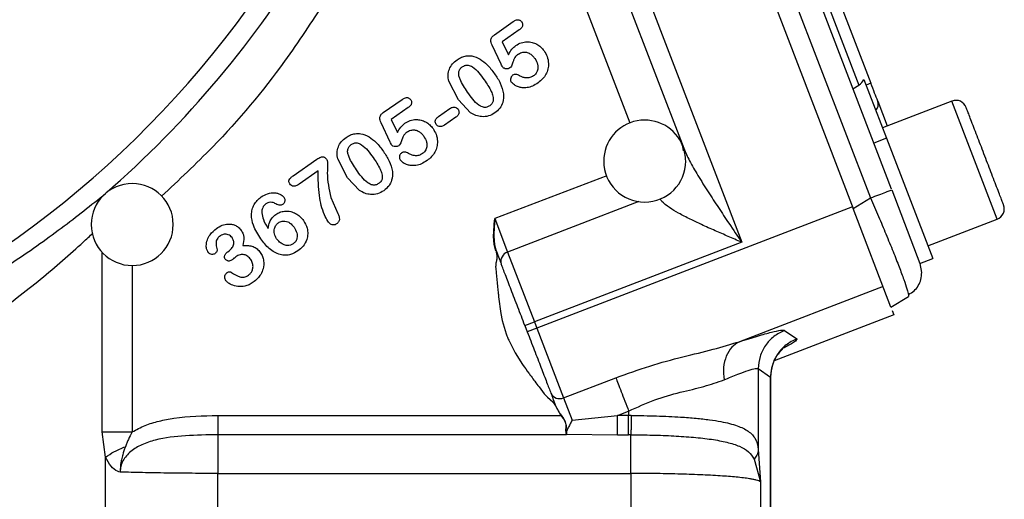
# Model space of a CAD drawing. Header units: inches. Extents: x 0.6 to 16.3, y 0.2 to 11.5.
# Tile 4 of 14: x 5.272 to 7.194, y 5.314 to 6.25. Entities that reach past the tile are written whole.
import ezdxf

# ---------------------------------------------------------------- set-up
doc = ezdxf.new("R2010")
doc.units = ezdxf.units.IN
doc.header["$MEASUREMENT"] = 0

msp = doc.modelspace()

# ---------------------------------------------------------------- linework, layer by layer
at = {"color": 7, "linetype": 'Continuous', "lineweight": 25}
for p, q in [((6.6189, 6.8429), (6.973, 5.9204)), ((6.577, 6.8292), (6.9327, 5.9026)), ((6.5379, 6.8215), (6.8985, 5.882)), ((6.3261, 6.7407), (6.681, 5.8163)), ((6.7075, 6.65), (6.9098, 6.123)), ((6.7272, 6.6632), (6.9332, 6.1264)), ((6.3646, 6.5288), (6.5678, 5.9995)), ((6.1983, 6.221), (6.235, 6.2467)), ((6.2468, 6.2306), (6.2138, 6.2075)), ((6.2115, 6.1635), (6.1941, 6.201)), ((6.2138, 6.2075), (6.2257, 6.1821)), ((6.9196, 6.1339), (6.9637, 6.019)), ((6.1281, 6.0939), (6.1093, 6.1305)), ((6.8981, 6.1157), (6.9098, 6.123)), ((6.9332, 6.1264), (6.9239, 6.1228)), ((5.9815, 6.0692), (6.0182, 6.0949)), ((6.1519, 6.0689), (6.1281, 6.0939)), ((6.0301, 6.0788), (5.9971, 6.0557)), ((6.0892, 6.0615), (6.1112, 6.0769)), ((6.9468, 6.0912), (6.9652, 6.0432)), ((7.0915, 6.0917), (6.9559, 6.0396)), ((5.9971, 6.0557), (6.009, 6.0303)), ((6.1229, 6.0601), (6.101, 6.0447)), ((5.9947, 6.0117), (5.9773, 6.0492)), ((6.9637, 6.019), (6.9389, 6.0095)), ((6.9637, 6.019), (7.0538, 5.7844)), ((6.5676, 5.9946), (6.5664, 6.0031)), ((5.8056, 5.9458), (5.852, 5.9782)), ((5.9113, 5.9421), (5.8925, 5.9787)), ((5.8543, 5.9555), (5.817, 5.9294)), ((5.9351, 5.9171), (5.9113, 5.9421)), ((5.8791, 5.9036), (5.8929, 5.8724)), ((6.8985, 5.882), (6.9327, 5.9026)), ((6.9738, 5.9184), (7.0289, 5.7748)), ((6.8974, 5.885), (6.2812, 5.6485)), ((6.9724, 5.6896), (6.8985, 5.882)), ((6.1981, 5.8517), (6.1992, 5.8622)), ((6.1992, 5.8622), (6.1983, 5.8517)), ((6.1992, 5.8622), (6.2242, 5.7969)), ((6.1972, 5.8408), (6.1976, 5.8463)), ((6.1976, 5.8463), (6.1981, 5.8517)), ((6.1979, 5.8463), (6.1976, 5.8408)), ((6.1983, 5.8517), (6.1979, 5.8463)), ((7.0443, 5.8093), (7.1799, 5.8614)), ((6.1968, 5.8302), (6.197, 5.8354)), ((6.1968, 5.8299), (6.1968, 5.8302)), ((6.1969, 5.8251), (6.1969, 5.8275)), ((6.197, 5.8224), (6.1969, 5.8251)), ((6.197, 5.8354), (6.1972, 5.8408)), ((6.1974, 5.8354), (6.1973, 5.8302)), ((6.1973, 5.8302), (6.1973, 5.8299)), ((6.1976, 5.8408), (6.1974, 5.8354)), ((6.1974, 5.8275), (6.1974, 5.8251)), ((6.1974, 5.8251), (6.1976, 5.8225)), ((6.1972, 5.8198), (6.197, 5.8224)), ((6.1974, 5.8171), (6.1972, 5.8198)), ((6.1977, 5.8143), (6.1974, 5.8171)), ((6.1976, 5.8225), (6.1978, 5.8198)), ((6.1981, 5.8116), (6.1977, 5.8143)), ((6.1978, 5.8198), (6.198, 5.8171)), ((6.198, 5.8171), (6.1983, 5.8144)), ((6.1986, 5.8089), (6.1981, 5.8116)), ((6.1983, 5.8144), (6.1987, 5.8117)), ((6.1992, 5.8063), (6.1986, 5.8089)), ((6.1987, 5.8117), (6.1992, 5.8091)), ((6.1992, 5.8091), (6.1998, 5.8064)), ((6.1998, 5.8037), (6.1992, 5.8063)), ((6.1998, 5.8064), (6.2005, 5.8039)), ((6.681, 5.8163), (6.2764, 5.661)), ((5.6779, 5.7976), (5.6807, 5.7996)), ((6.2006, 5.8011), (6.1998, 5.8037)), ((6.2005, 5.8039), (6.2012, 5.8013)), ((6.2017, 5.798), (6.2006, 5.8011)), ((6.2012, 5.8013), (6.2023, 5.7983)), ((6.202, 5.7969), (6.2032, 5.79)), ((6.2242, 5.7969), (6.2764, 5.661)), ((7.0289, 5.7748), (7.0538, 5.7844)), ((7.0289, 5.7749), (7.0323, 5.7571)), ((6.202, 5.7565), (6.2039, 5.7371)), ((6.957, 5.7296), (6.6766, 5.622)), ((6.2065, 5.7093), (6.2109, 5.6772)), ((6.9724, 5.6896), (7.0066, 5.7101)), ((7.0065, 5.7143), (7.0066, 5.7101)), ((6.2109, 5.6772), (6.2137, 5.6636)), ((6.9783, 5.6741), (6.7447, 5.5844)), ((6.975, 5.6828), (6.9783, 5.6741)), ((6.2137, 5.6636), (6.2171, 5.6504)), ((6.2171, 5.6504), (6.2212, 5.6376)), ((6.2577, 5.6538), (6.2764, 5.661)), ((6.2577, 5.6538), (6.2625, 5.6413)), ((6.2764, 5.661), (6.2812, 5.6485)), ((6.2812, 5.6485), (6.2625, 5.6413)), ((6.2812, 5.6485), (6.3334, 5.5125)), ((6.7647, 5.6441), (6.7887, 5.6276)), ((6.2262, 5.6249), (6.2387, 5.6005)), ((6.2387, 5.6005), (6.2535, 5.5772)), ((6.7134, 5.5695), (6.7134, 5.4117)), ((6.7134, 5.5695), (6.7374, 5.553)), ((6.3334, 5.5125), (6.4354, 5.5517)), ((6.7374, 4.8353), (6.7374, 5.553)), ((6.7378, 5.5515), (6.7378, 5.5532)), ((6.7378, 4.8351), (6.7378, 5.5515)), ((6.2854, 5.5337), (6.2952, 5.52)), ((6.2952, 5.52), (6.3019, 5.5134)), ((6.3019, 5.5134), (6.3123, 5.5044)), ((6.3123, 5.5044), (6.3173, 5.4967)), ((6.3173, 5.4967), (6.3282, 5.478)), ((6.3179, 5.497), (6.3183, 5.4962)), ((6.3334, 5.5125), (6.3501, 5.4689)), ((5.6585, 5.478), (6.3282, 5.478)), ((6.3183, 5.4962), (6.3189, 5.4946)), ((6.3189, 5.4946), (6.3196, 5.493)), ((6.3196, 5.493), (6.3204, 5.4915)), ((6.3204, 5.4915), (6.3212, 5.4899)), ((6.3212, 5.4899), (6.322, 5.4884)), ((6.322, 5.4884), (6.3227, 5.4871)), ((6.3227, 5.4871), (6.3229, 5.4869)), ((6.3229, 5.4869), (6.3238, 5.4854)), ((6.3238, 5.4854), (6.3247, 5.4839)), ((6.3247, 5.4839), (6.3257, 5.4825)), ((6.3257, 5.4825), (6.3267, 5.481)), ((6.3267, 5.481), (6.3286, 5.4784)), ((6.3282, 5.478), (6.3326, 5.472)), ((6.3286, 5.4784), (6.333, 5.4723)), ((6.3501, 5.4689), (6.4385, 5.478)), ((6.4385, 5.478), (6.4604, 5.4864)), ((6.4604, 5.478), (6.4385, 5.478)), ((6.4604, 5.4864), (6.4604, 5.478)), ((6.4654, 5.478), (6.4604, 5.478)), ((6.3326, 5.472), (6.3345, 5.4692)), ((6.333, 5.4723), (6.3348, 5.4693)), ((6.337, 5.463), (6.3376, 5.4599)), ((6.3374, 5.4631), (6.338, 5.4598)), ((6.3376, 5.4599), (6.3377, 5.4589)), ((6.338, 5.4598), (6.3381, 5.4589)), ((5.4391, 5.3966), (5.4326, 5.446)), ((6.3392, 5.4403), (5.6585, 5.4403)), ((6.3376, 5.4537), (6.3374, 5.4507)), ((6.3374, 5.4479), (6.3375, 5.4454)), ((6.3375, 5.4454), (6.3381, 5.4432)), ((6.3377, 5.4568), (6.3376, 5.4537)), ((6.3381, 5.4535), (6.338, 5.4505)), ((6.338, 5.4476), (6.3381, 5.4451)), ((6.3382, 5.4567), (6.3381, 5.4535)), ((6.3381, 5.4451), (6.3387, 5.4429)), ((6.3381, 5.4432), (6.3387, 5.4416)), ((6.3387, 5.4429), (6.3389, 5.4425)), ((6.3389, 5.4425), (6.3391, 5.4418)), ((6.3392, 5.4416), (6.4385, 5.4403)), ((6.3393, 5.4413), (6.3392, 5.4407)), ((6.3392, 5.4407), (6.3392, 5.4403)), ((6.4385, 5.4403), (6.4604, 5.4403)), ((6.4646, 5.4403), (6.4604, 5.4403)), ((6.7134, 5.4117), (6.7176, 5.3483)), ((5.4391, 4.8161), (5.4391, 5.3966)), ((6.7051, 5.3927), (6.7176, 5.3483)), ((5.6585, 4.8184), (5.6585, 5.3649)), ((5.6585, 5.3649), (6.4646, 5.3649)), ((6.4646, 5.3649), (6.4646, 4.8184)), ((6.7176, 5.3483), (6.7176, 4.8254))]:
    msp.add_line(p, q, dxfattribs=at)
at = {"color": 8, "linetype": 'Continuous', "lineweight": 25}
for p, q in [((6.4634, 6.0483), (6.3196, 6.4227)), ((7.1799, 5.8614), (7.0915, 6.0917)), ((6.4175, 5.946), (6.1992, 5.8622)), ((6.4804, 5.8953), (6.2242, 5.7969)), ((5.4326, 5.446), (5.4326, 5.7964)), ((5.4914, 5.7711), (5.4914, 5.446)), ((6.7374, 5.553), (6.7364, 5.5515))]:
    msp.add_line(p, q, dxfattribs=at)
at = {"color": 7, "linetype": 'Continuous', "lineweight": 25, "flags": 128}
msp.add_lwpolyline([(6.2039, 5.7371), (6.2046, 5.7294), (6.2052, 5.7232)], dxfattribs=at)
at = {"color": 7, "linetype": 'Continuous', "lineweight": 25}
for centre, radius, start, end in [((4.1201, 7.4276), 1.374, 284.1462, 91.8125), ((4.1201, 7.4276), 1.334, 284.1807, 91.7781), ((4.1201, 7.4276), 2.0099, 311.0101, 328.9768), ((7.0992, 6.0717), 0.0213, 21, 111), ((6.9293, 6.0857), 0.0183, 317.7916, 17.4083), ((6.4917, 5.9745), 0.08, 21.0177, 180), ((6.4917, 5.9745), 0.08, 0, 21.0177), ((6.4917, 5.9745), 0.08, 180, 0), ((5.4914, 5.8507), 0.08, 0, 180), ((7.1723, 5.8813), 0.0213, 291, 21), ((5.4914, 5.8507), 0.08, 180, 0), ((6.2299, 5.7789), 0.0189, 107.4037, 196.8829), ((6.3255, 5.5297), 0.0189, 205.1171, 294.5963)]:
    msp.add_arc(centre, radius, start, end, dxfattribs=at)
at = {"color": 8, "linetype": 'Continuous', "lineweight": 25}
msp.add_arc((4.1201, 7.4276), 1.9709, 207.4302, 348.5285, dxfattribs=at)
at = {"color": 7, "linetype": 'Continuous', "lineweight": 25}
msp.add_ellipse((6.8945, 6.1493), major_axis=(-0.011, 0.0285), ratio=0.916331, start_param=3.316126, end_param=3.839815, dxfattribs=at)
at = {"color": 8, "linetype": 'Continuous', "lineweight": 25}
for points, knots in [([(5.8671, 6.2856), (5.8416, 6.2465), (5.7764, 6.1464), (5.6693, 6.0189), (5.5824, 5.9375), (5.5486, 5.9059)], [0, 0, 0, 0, 0.281378, 0.720786, 1, 1, 1, 1]), ([(6.681, 5.8163), (6.6723, 5.82), (6.6549, 5.8274), (6.6287, 5.8387), (6.6038, 5.8499), (6.5797, 5.8613), (6.5585, 5.8723), (6.5396, 5.8839), (6.5265, 5.8933), (6.5228, 5.8993), (6.5217, 5.901)], [0, 0, 0, 0, 0.1402564, 0.2798916, 0.4275818, 0.5541949, 0.6947372, 0.8161279, 0.9463135, 1, 1, 1, 1]), ([(6.9327, 5.9026), (6.9379, 5.8904), (6.9482, 5.8665), (6.9605, 5.8372), (6.9697, 5.8147), (6.9788, 5.7923), (6.9886, 5.7672), (6.998, 5.7421), (7.0038, 5.7248), (7.0065, 5.7157), (7.0065, 5.7143), (7.0065, 5.7143)], [0, 0, 0, 0, 0.139643, 0.273304, 0.347684, 0.421493, 0.567307, 0.713124, 0.861116, 0.99478, 1, 1, 1, 1]), ([(5.0652, 5.571), (5.0882, 5.585), (5.1341, 5.6129), (5.2018, 5.6591), (5.2612, 5.7031), (5.3129, 5.7443), (5.3558, 5.7806), (5.3899, 5.8108), (5.4085, 5.8282), (5.4148, 5.8341)], [0, 0, 0, 0, 0.172248, 0.343885, 0.531094, 0.664301, 0.797961, 0.931397, 1, 1, 1, 1]), ([(6.7887, 5.6276), (6.7885, 5.6259), (6.7882, 5.6229), (6.7691, 5.613), (6.7607, 5.6086)], [0, 0, 0, 0, 0.559511, 1, 1, 1, 1])]:
    msp.add_open_spline(points, degree=3, knots=knots, dxfattribs=at)
at = {"color": 7, "linetype": 'Continuous', "lineweight": 25}
for points, knots in [([(6.235, 6.2467), (6.2365, 6.2476), (6.2392, 6.2494), (6.2431, 6.2504), (6.246, 6.2502), (6.2482, 6.2494), (6.2501, 6.248), (6.2511, 6.2467), (6.2517, 6.246)], [0, 0, 0, 0, 0.282934, 0.50493, 0.623902, 0.74031, 0.863108, 1, 1, 1, 1]), ([(6.2517, 6.246), (6.2522, 6.245), (6.2533, 6.2432), (6.2536, 6.2401), (6.253, 6.2375), (6.2511, 6.234), (6.2486, 6.232), (6.2468, 6.2306)], [0, 0, 0, 0, 0.183279, 0.351291, 0.487715, 0.626452, 1, 1, 1, 1]), ([(6.1941, 6.201), (6.1933, 6.2026), (6.192, 6.2056), (6.1912, 6.2099), (6.1917, 6.2135), (6.1938, 6.2175), (6.1965, 6.2196), (6.1983, 6.221)], [0, 0, 0, 0, 0.234503, 0.424999, 0.564143, 0.705534, 1, 1, 1, 1]), ([(6.2257, 6.1821), (6.2277, 6.1858), (6.2315, 6.1927), (6.2374, 6.1978), (6.2402, 6.2002)], [0, 0, 0, 0, 0.5365978, 1, 1, 1, 1]), ([(6.2402, 6.2002), (6.2436, 6.2022), (6.2504, 6.2062), (6.2616, 6.2077), (6.272, 6.2065), (6.281, 6.203), (6.2892, 6.1974), (6.2932, 6.1923), (6.2953, 6.1897)], [0, 0, 0, 0, 0.189633, 0.377225, 0.531677, 0.686431, 0.841432, 1, 1, 1, 1]), ([(6.2953, 6.1897), (6.2974, 6.1861), (6.302, 6.1785), (6.3044, 6.1661), (6.3033, 6.154), (6.2993, 6.1437), (6.2926, 6.1344), (6.2867, 6.1297), (6.2836, 6.1273)], [0, 0, 0, 0, 0.175084, 0.372936, 0.522991, 0.680744, 0.834974, 1, 1, 1, 1]), ([(6.1093, 6.1305), (6.1086, 6.1346), (6.1074, 6.1425), (6.1099, 6.1543), (6.116, 6.1648), (6.1223, 6.1698), (6.1255, 6.1724)], [0, 0, 0, 0, 0.259674, 0.499599, 0.740044, 1, 1, 1, 1]), ([(6.1255, 6.1724), (6.1284, 6.1742), (6.1339, 6.1776), (6.1437, 6.1803), (6.1566, 6.1804), (6.1652, 6.1762), (6.1705, 6.1737)], [0, 0, 0, 0, 0.210064, 0.40673, 0.636388, 1, 1, 1, 1]), ([(6.1705, 6.1737), (6.1752, 6.1702), (6.1861, 6.1622), (6.194, 6.1512), (6.1985, 6.1449)], [0, 0, 0, 0, 0.435517, 1, 1, 1, 1]), ([(6.2452, 6.1833), (6.2437, 6.1822), (6.2411, 6.1803), (6.2376, 6.1764), (6.2363, 6.1727), (6.235, 6.169), (6.2335, 6.1645), (6.2318, 6.1593), (6.2291, 6.1569), (6.2285, 6.1563)], [0, 0, 0, 0, 0.171852, 0.295519, 0.479505, 0.522121, 0.660092, 0.924058, 1, 1, 1, 1]), ([(6.2452, 6.1833), (6.2466, 6.1842), (6.2494, 6.1859), (6.2547, 6.1873), (6.2612, 6.1872), (6.2676, 6.1845), (6.2732, 6.1801), (6.2759, 6.1766), (6.2773, 6.1747)], [0, 0, 0, 0, 0.133197, 0.26089, 0.437889, 0.641563, 0.810594, 1, 1, 1, 1]), ([(6.2773, 6.1747), (6.2795, 6.171), (6.2829, 6.1652), (6.2838, 6.1558), (6.282, 6.1492), (6.2787, 6.144), (6.276, 6.1419), (6.2746, 6.1408)], [0, 0, 0, 0, 0.333094, 0.522804, 0.73003, 0.861694, 1, 1, 1, 1]), ([(6.1458, 6.1092), (6.1404, 6.1173), (6.1336, 6.1273), (6.129, 6.1408), (6.1284, 6.1465), (6.1294, 6.1508), (6.1313, 6.1548), (6.1339, 6.157), (6.1356, 6.1585)], [0, 0, 0, 0, 0.517491, 0.644361, 0.763599, 0.821417, 0.878289, 1, 1, 1, 1]), ([(6.1356, 6.1585), (6.1375, 6.1596), (6.1402, 6.1612), (6.1443, 6.1619), (6.1477, 6.1618), (6.1516, 6.1606), (6.1642, 6.1535), (6.1718, 6.1425), (6.1785, 6.133)], [0, 0, 0, 0, 0.115601, 0.168528, 0.220888, 0.298191, 0.38732, 1, 1, 1, 1]), ([(6.2141, 6.1583), (6.2141, 6.1583), (6.214, 6.1585), (6.2137, 6.159), (6.2129, 6.1607), (6.2121, 6.1623), (6.2115, 6.1635)], [0, 0, 0, 0, 0.036937, 0.098988, 0.298586, 1, 1, 1, 1]), ([(6.2285, 6.1563), (6.2273, 6.1557), (6.2251, 6.1545), (6.2211, 6.1543), (6.2177, 6.1552), (6.2154, 6.1567), (6.2145, 6.1578), (6.2141, 6.1583)], [0, 0, 0, 0, 0.236677, 0.475461, 0.748137, 0.873577, 1, 1, 1, 1]), ([(6.1785, 6.133), (6.1835, 6.1257), (6.1902, 6.1158), (6.1953, 6.1028), (6.1963, 6.0963), (6.1959, 6.091), (6.1936, 6.086), (6.1907, 6.0836), (6.1892, 6.0824)], [0, 0, 0, 0, 0.459258, 0.625449, 0.721822, 0.804294, 0.897797, 1, 1, 1, 1]), ([(6.1985, 6.1449), (6.2027, 6.1389), (6.2111, 6.127), (6.2145, 6.1128), (6.2162, 6.1058)], [0, 0, 0, 0, 0.503045, 1, 1, 1, 1]), ([(6.2339, 6.1419), (6.2332, 6.1414), (6.232, 6.1403), (6.2304, 6.1379), (6.2297, 6.1348), (6.2298, 6.1314), (6.2308, 6.1295), (6.2313, 6.1287)], [0, 0, 0, 0, 0.169265, 0.329746, 0.584665, 0.799584, 1, 1, 1, 1]), ([(6.2473, 6.1412), (6.2462, 6.1418), (6.2441, 6.143), (6.2406, 6.1439), (6.237, 6.1437), (6.2349, 6.1425), (6.2339, 6.1419)], [0, 0, 0, 0, 0.269873, 0.503674, 0.74621, 1, 1, 1, 1]), ([(6.2746, 6.1408), (6.2723, 6.1395), (6.2675, 6.1368), (6.2599, 6.1366), (6.2531, 6.1382), (6.2493, 6.1402), (6.2473, 6.1412)], [0, 0, 0, 0, 0.275975, 0.555787, 0.769362, 1, 1, 1, 1]), ([(6.2836, 6.1273), (6.28, 6.125), (6.2733, 6.1207), (6.2625, 6.1175), (6.2532, 6.1174), (6.2447, 6.119), (6.2372, 6.1225), (6.2332, 6.1267), (6.2313, 6.1287)], [0, 0, 0, 0, 0.220766, 0.410738, 0.579411, 0.700331, 0.85842, 1, 1, 1, 1]), ([(6.0182, 6.0949), (6.0197, 6.0959), (6.0224, 6.0976), (6.0263, 6.0987), (6.0293, 6.0984), (6.0314, 6.0976), (6.0333, 6.0962), (6.0344, 6.0949), (6.0349, 6.0942)], [0, 0, 0, 0, 0.2829337, 0.5049296, 0.623902, 0.7403105, 0.8631081, 1, 1, 1, 1]), ([(6.0349, 6.0942), (6.0355, 6.0932), (6.0365, 6.0914), (6.0368, 6.0884), (6.0362, 6.0857), (6.0343, 6.0822), (6.0319, 6.0802), (6.0301, 6.0788)], [0, 0, 0, 0, 0.183279, 0.351291, 0.487715, 0.626452, 1, 1, 1, 1]), ([(6.1892, 6.0824), (6.1873, 6.0813), (6.1845, 6.0797), (6.1802, 6.0792), (6.1766, 6.0795), (6.1725, 6.081), (6.16, 6.0888), (6.1524, 6.0997), (6.1458, 6.1092)], [0, 0, 0, 0, 0.115506, 0.169493, 0.224144, 0.3052, 0.39852, 1, 1, 1, 1]), ([(6.2162, 6.1058), (6.2161, 6.1001), (6.216, 6.0901), (6.2093, 6.0769), (6.2026, 6.0713), (6.1992, 6.0684)], [0, 0, 0, 0, 0.3898397, 0.6917125, 1, 1, 1, 1]), ([(6.1112, 6.0769), (6.1123, 6.0776), (6.1143, 6.0788), (6.1177, 6.08), (6.1213, 6.08), (6.1249, 6.0786), (6.1265, 6.0766), (6.1273, 6.0757)], [0, 0, 0, 0, 0.211914, 0.390583, 0.590124, 0.789394, 1, 1, 1, 1]), ([(6.1273, 6.0757), (6.1279, 6.0746), (6.1291, 6.0726), (6.1294, 6.0695), (6.1289, 6.0669), (6.1272, 6.0634), (6.1248, 6.0615), (6.1229, 6.0601)], [0, 0, 0, 0, 0.196222, 0.379697, 0.503554, 0.628288, 1, 1, 1, 1]), ([(7.1922, 5.8889), (7.1917, 5.8902), (7.191, 5.8922), (7.1864, 5.904), (7.1817, 5.9163), (7.1758, 5.9316), (7.1673, 5.9537), (7.1557, 5.9842), (7.144, 6.0146), (7.1355, 6.0367), (7.1296, 6.052), (7.1249, 6.0643), (7.1203, 6.0762), (7.1196, 6.0781), (7.1191, 6.0794)], [0, 0, 0, 0, 0.119728, 0.18418, 0.25, 0.31582, 0.380272, 0.5, 0.619728, 0.68418, 0.75, 0.81582, 0.880272, 1, 1, 1, 1]), ([(5.9773, 6.0492), (5.9766, 6.0508), (5.9752, 6.0538), (5.9744, 6.0581), (5.9749, 6.0617), (5.977, 6.0657), (5.9797, 6.0678), (5.9815, 6.0692)], [0, 0, 0, 0, 0.234503, 0.424999, 0.564143, 0.705534, 1, 1, 1, 1]), ([(6.0234, 6.0484), (6.0269, 6.0504), (6.0337, 6.0544), (6.0449, 6.0559), (6.0552, 6.0547), (6.0642, 6.0512), (6.0724, 6.0456), (6.0765, 6.0405), (6.0785, 6.0379)], [0, 0, 0, 0, 0.189633, 0.377225, 0.531677, 0.686431, 0.841432, 1, 1, 1, 1]), ([(6.0849, 6.046), (6.0842, 6.0471), (6.083, 6.0492), (6.0828, 6.0525), (6.0835, 6.0552), (6.0853, 6.0584), (6.0876, 6.0602), (6.0892, 6.0615)], [0, 0, 0, 0, 0.207215, 0.40045, 0.528208, 0.657368, 1, 1, 1, 1]), ([(6.1992, 6.0684), (6.1952, 6.0661), (6.1873, 6.0616), (6.1741, 6.0606), (6.162, 6.063), (6.1553, 6.0669), (6.1519, 6.0689)], [0, 0, 0, 0, 0.271533, 0.5410541, 0.7646123, 1, 1, 1, 1]), ([(6.009, 6.0303), (6.011, 6.034), (6.0147, 6.0409), (6.0207, 6.046), (6.0234, 6.0484)], [0, 0, 0, 0, 0.536598, 1, 1, 1, 1]), ([(6.0284, 6.0315), (6.0298, 6.0324), (6.0326, 6.0341), (6.0379, 6.0355), (6.0444, 6.0354), (6.0508, 6.0327), (6.0564, 6.0284), (6.0591, 6.0248), (6.0606, 6.0229)], [0, 0, 0, 0, 0.1331975, 0.2608898, 0.4378893, 0.6415628, 0.8105941, 1, 1, 1, 1]), ([(6.0785, 6.0379), (6.0807, 6.0343), (6.0853, 6.0267), (6.0877, 6.0143), (6.0865, 6.0022), (6.0825, 5.9919), (6.0759, 5.9826), (6.0699, 5.9779), (6.0668, 5.9755)], [0, 0, 0, 0, 0.175084, 0.372936, 0.522991, 0.680744, 0.834974, 1, 1, 1, 1]), ([(6.101, 6.0447), (6.0992, 6.0436), (6.0966, 6.0421), (6.0928, 6.0416), (6.09, 6.042), (6.0871, 6.0433), (6.0856, 6.0451), (6.0849, 6.046)], [0, 0, 0, 0, 0.3424988, 0.4885002, 0.6283714, 0.8091367, 1, 1, 1, 1]), ([(5.8925, 5.9787), (5.8919, 5.9828), (5.8906, 5.9907), (5.8932, 6.0025), (5.8992, 6.013), (5.9055, 6.018), (5.9087, 6.0206)], [0, 0, 0, 0, 0.259674, 0.4995987, 0.7400437, 1, 1, 1, 1]), ([(5.9087, 6.0206), (5.9116, 6.0224), (5.9171, 6.0258), (5.927, 6.0285), (5.9398, 6.0286), (5.9484, 6.0244), (5.9537, 6.0219)], [0, 0, 0, 0, 0.2100636, 0.40673, 0.6363884, 1, 1, 1, 1]), ([(5.9537, 6.0219), (5.9584, 6.0184), (5.9693, 6.0104), (5.9773, 5.9994), (5.9817, 5.9932)], [0, 0, 0, 0, 0.4355171, 1, 1, 1, 1]), ([(6.0284, 6.0315), (6.0269, 6.0304), (6.0243, 6.0285), (6.0208, 6.0246), (6.0195, 6.021), (6.0183, 6.0172), (6.0167, 6.0127), (6.015, 6.0076), (6.0123, 6.0051), (6.0117, 6.0045)], [0, 0, 0, 0, 0.171852, 0.295519, 0.479505, 0.522121, 0.660092, 0.924058, 1, 1, 1, 1]), ([(6.0606, 6.0229), (6.0627, 6.0192), (6.0661, 6.0134), (6.067, 6.004), (6.0653, 5.9974), (6.0619, 5.9922), (6.0592, 5.9901), (6.0578, 5.989)], [0, 0, 0, 0, 0.333094, 0.522804, 0.73003, 0.861694, 1, 1, 1, 1]), ([(5.929, 5.9574), (5.9236, 5.9655), (5.9168, 5.9755), (5.9122, 5.989), (5.9116, 5.9947), (5.9126, 5.999), (5.9145, 6.0031), (5.9171, 6.0052), (5.9189, 6.0067)], [0, 0, 0, 0, 0.517491, 0.644361, 0.763599, 0.821417, 0.878289, 1, 1, 1, 1]), ([(5.9189, 6.0067), (5.9207, 6.0078), (5.9234, 6.0094), (5.9275, 6.0101), (5.9309, 6.01), (5.9348, 6.0088), (5.9475, 6.0017), (5.9551, 5.9907), (5.9617, 5.9812)], [0, 0, 0, 0, 0.115601, 0.168528, 0.220888, 0.298191, 0.38732, 1, 1, 1, 1]), ([(5.9973, 6.0065), (5.9973, 6.0066), (5.9972, 6.0067), (5.9969, 6.0072), (5.9961, 6.0089), (5.9953, 6.0105), (5.9947, 6.0117)], [0, 0, 0, 0, 0.036937, 0.098988, 0.298586, 1, 1, 1, 1]), ([(6.0117, 6.0045), (6.0106, 6.0039), (6.0083, 6.0027), (6.0043, 6.0025), (6.001, 6.0034), (5.9986, 6.0049), (5.9978, 6.006), (5.9973, 6.0065)], [0, 0, 0, 0, 0.236677, 0.475461, 0.748137, 0.873577, 1, 1, 1, 1]), ([(6.5678, 5.9995), (6.5714, 5.9914), (6.5792, 5.9738), (6.5961, 5.9453), (6.6152, 5.9148), (6.6356, 5.8837), (6.6574, 5.851), (6.6727, 5.8285), (6.681, 5.8163)], [0, 0, 0, 0, 0.134031, 0.290113, 0.465126, 0.632231, 0.799032, 1, 1, 1, 1]), ([(5.852, 5.9782), (5.8543, 5.9798), (5.8575, 5.9819), (5.8622, 5.983), (5.8647, 5.9828), (5.8667, 5.9821), (5.8688, 5.9807), (5.87, 5.9791), (5.8709, 5.9781)], [0, 0, 0, 0, 0.383549, 0.527671, 0.650129, 0.728408, 0.810961, 1, 1, 1, 1]), ([(5.8709, 5.9781), (5.8713, 5.9774), (5.872, 5.976), (5.8727, 5.9726), (5.873, 5.9643), (5.8708, 5.9408), (5.8756, 5.9195), (5.8791, 5.9036)], [0, 0, 0, 0, 0.028645, 0.063717, 0.137778, 0.35762, 1, 1, 1, 1]), ([(5.9617, 5.9812), (5.9667, 5.9739), (5.9735, 5.964), (5.9785, 5.9511), (5.9796, 5.9445), (5.9792, 5.9392), (5.9769, 5.9342), (5.9739, 5.9318), (5.9724, 5.9306)], [0, 0, 0, 0, 0.459258, 0.625449, 0.721822, 0.804294, 0.897797, 1, 1, 1, 1]), ([(5.9817, 5.9932), (5.9859, 5.9871), (5.9943, 5.9752), (5.9977, 5.961), (5.9994, 5.954)], [0, 0, 0, 0, 0.503045, 1, 1, 1, 1]), ([(6.0171, 5.9901), (6.0165, 5.9896), (6.0152, 5.9885), (6.0136, 5.9861), (6.0129, 5.983), (6.013, 5.9796), (6.014, 5.9778), (6.0145, 5.9769)], [0, 0, 0, 0, 0.169265, 0.329746, 0.584665, 0.799584, 1, 1, 1, 1]), ([(6.0305, 5.9894), (6.0294, 5.9901), (6.0273, 5.9913), (6.0238, 5.9921), (6.0202, 5.9919), (6.0182, 5.9907), (6.0171, 5.9901)], [0, 0, 0, 0, 0.269873, 0.503674, 0.74621, 1, 1, 1, 1]), ([(6.0578, 5.989), (6.0555, 5.9877), (6.0508, 5.985), (6.0431, 5.9848), (6.0363, 5.9864), (6.0325, 5.9884), (6.0305, 5.9894)], [0, 0, 0, 0, 0.275975, 0.555787, 0.769362, 1, 1, 1, 1]), ([(6.0668, 5.9755), (6.0632, 5.9732), (6.0565, 5.9689), (6.0457, 5.9657), (6.0364, 5.9656), (6.0279, 5.9672), (6.0204, 5.9707), (6.0164, 5.9749), (6.0145, 5.9769)], [0, 0, 0, 0, 0.220766, 0.410738, 0.579411, 0.700331, 0.85842, 1, 1, 1, 1]), ([(5.7993, 5.9301), (5.7987, 5.931), (5.7977, 5.9326), (5.7971, 5.935), (5.7973, 5.9368), (5.7983, 5.9392), (5.801, 5.9423), (5.8039, 5.9445), (5.8056, 5.9458)], [0, 0, 0, 0, 0.163107, 0.296567, 0.369686, 0.44252, 0.681926, 1, 1, 1, 1]), ([(5.8729, 5.8571), (5.8708, 5.8612), (5.8625, 5.8767), (5.8549, 5.9102), (5.8545, 5.9393), (5.8543, 5.9555)], [0, 0, 0, 0, 0.135892, 0.520593, 1, 1, 1, 1]), ([(5.9724, 5.9306), (5.9705, 5.9295), (5.9677, 5.9279), (5.9634, 5.9274), (5.9598, 5.9278), (5.9557, 5.9292), (5.9433, 5.937), (5.9356, 5.9479), (5.929, 5.9574)], [0, 0, 0, 0, 0.115506, 0.169493, 0.224144, 0.3052, 0.39852, 1, 1, 1, 1]), ([(5.9994, 5.954), (5.9994, 5.9483), (5.9992, 5.9384), (5.9926, 5.9251), (5.9858, 5.9195), (5.9824, 5.9166)], [0, 0, 0, 0, 0.3898397, 0.6917125, 1, 1, 1, 1]), ([(5.817, 5.9294), (5.815, 5.9281), (5.8122, 5.9263), (5.8081, 5.9254), (5.8056, 5.9255), (5.8037, 5.9261), (5.8014, 5.9274), (5.8002, 5.929), (5.7993, 5.9301)], [0, 0, 0, 0, 0.352356, 0.492578, 0.617429, 0.705155, 0.795778, 1, 1, 1, 1]), ([(5.0289, 5.6423), (5.0682, 5.6631), (5.1468, 5.7049), (5.2558, 5.7739), (5.3558, 5.8445), (5.4112, 5.8888), (5.439, 5.911)], [0, 0, 0, 0, 0.2485561, 0.4978651, 0.748285, 1, 1, 1, 1]), ([(5.7423, 5.8226), (5.7369, 5.8312), (5.7278, 5.8457), (5.7235, 5.8663), (5.7251, 5.8802), (5.729, 5.8898), (5.7352, 5.8982), (5.7406, 5.9024), (5.7434, 5.9046)], [0, 0, 0, 0, 0.326112, 0.552848, 0.666467, 0.776248, 0.883847, 1, 1, 1, 1]), ([(5.7434, 5.9046), (5.7474, 5.907), (5.7556, 5.9119), (5.7675, 5.9132), (5.7764, 5.9115), (5.7815, 5.9092), (5.7856, 5.9065), (5.7874, 5.9043), (5.7882, 5.9032)], [0, 0, 0, 0, 0.27897, 0.579065, 0.704759, 0.829704, 0.918115, 1, 1, 1, 1]), ([(5.7858, 5.8904), (5.7864, 5.8909), (5.7876, 5.8918), (5.7888, 5.8937), (5.7896, 5.8958), (5.7899, 5.8982), (5.7896, 5.9008), (5.7887, 5.9024), (5.7882, 5.9032)], [0, 0, 0, 0, 0.158927, 0.308763, 0.458555, 0.617357, 0.808469, 1, 1, 1, 1]), ([(5.9824, 5.9166), (5.9784, 5.9143), (5.9705, 5.9098), (5.9573, 5.9088), (5.9452, 5.9112), (5.9385, 5.9151), (5.9351, 5.9171)], [0, 0, 0, 0, 0.271533, 0.5410541, 0.7646123, 1, 1, 1, 1]), ([(5.7522, 5.891), (5.751, 5.8899), (5.7484, 5.8878), (5.746, 5.8834), (5.7445, 5.8786), (5.7443, 5.8753), (5.7443, 5.8737)], [0, 0, 0, 0, 0.242754, 0.49871, 0.745763, 1, 1, 1, 1]), ([(5.7719, 5.891), (5.7706, 5.8917), (5.7683, 5.8931), (5.7635, 5.8943), (5.7577, 5.8941), (5.754, 5.892), (5.7522, 5.891)], [0, 0, 0, 0, 0.201649, 0.397139, 0.696123, 1, 1, 1, 1]), ([(5.7858, 5.8904), (5.785, 5.8899), (5.7833, 5.8889), (5.7799, 5.8882), (5.7758, 5.8886), (5.7732, 5.8901), (5.7719, 5.891)], [0, 0, 0, 0, 0.194846, 0.390507, 0.687745, 1, 1, 1, 1]), ([(5.7443, 5.8737), (5.7451, 5.8692), (5.7471, 5.8583), (5.7531, 5.8488), (5.7566, 5.8432)], [0, 0, 0, 0, 0.405495, 1, 1, 1, 1]), ([(5.7566, 5.8432), (5.7573, 5.8476), (5.7585, 5.855), (5.7643, 5.8643), (5.7692, 5.8682), (5.7717, 5.8702)], [0, 0, 0, 0, 0.41651, 0.700386, 1, 1, 1, 1]), ([(5.7717, 5.8702), (5.7743, 5.8718), (5.7794, 5.8749), (5.7895, 5.8774), (5.8002, 5.8767), (5.8105, 5.8727), (5.8192, 5.8668), (5.8236, 5.8613), (5.8258, 5.8585)], [0, 0, 0, 0, 0.148737, 0.292347, 0.495715, 0.660379, 0.828536, 1, 1, 1, 1]), ([(5.8929, 5.8724), (5.8937, 5.8704), (5.8952, 5.8668), (5.896, 5.862), (5.8955, 5.8585), (5.8944, 5.856), (5.8927, 5.8538), (5.8912, 5.8526), (5.8904, 5.852)], [0, 0, 0, 0, 0.293474, 0.5125859, 0.6310647, 0.7470372, 0.867838, 1, 1, 1, 1]), ([(5.6393, 5.7968), (5.6385, 5.7985), (5.6365, 5.8022), (5.6355, 5.8106), (5.6374, 5.8208), (5.644, 5.8332), (5.6514, 5.8394), (5.6561, 5.8432)], [0, 0, 0, 0, 0.10142, 0.232787, 0.465497, 0.668795, 1, 1, 1, 1]), ([(5.6561, 5.8432), (5.6596, 5.8454), (5.6664, 5.8496), (5.6767, 5.8518), (5.6852, 5.8515), (5.6921, 5.8496), (5.6989, 5.8457), (5.7023, 5.8415), (5.704, 5.8393)], [0, 0, 0, 0, 0.23292, 0.445073, 0.575609, 0.700529, 0.847836, 1, 1, 1, 1]), ([(5.7732, 5.823), (5.7715, 5.8261), (5.7689, 5.8306), (5.7681, 5.8375), (5.7689, 5.8435), (5.7716, 5.8496), (5.7752, 5.8527), (5.7768, 5.8541)], [0, 0, 0, 0, 0.295599, 0.445759, 0.593209, 0.815546, 1, 1, 1, 1]), ([(5.7768, 5.8541), (5.7779, 5.8548), (5.7802, 5.8562), (5.7846, 5.8575), (5.7897, 5.8576), (5.7958, 5.8559), (5.8021, 5.8519), (5.8055, 5.8476), (5.8073, 5.8453)], [0, 0, 0, 0, 0.113763, 0.225391, 0.378926, 0.537674, 0.754711, 1, 1, 1, 1]), ([(5.8073, 5.8453), (5.8094, 5.8418), (5.8124, 5.8368), (5.8136, 5.8293), (5.8131, 5.8235), (5.8109, 5.8175), (5.8075, 5.8146), (5.8058, 5.8131)], [0, 0, 0, 0, 0.333781, 0.482228, 0.627204, 0.812705, 1, 1, 1, 1]), ([(5.8258, 5.8585), (5.8285, 5.8536), (5.8331, 5.8455), (5.8344, 5.8324), (5.8323, 5.8201), (5.826, 5.8081), (5.8185, 5.802), (5.8149, 5.7991)], [0, 0, 0, 0, 0.247997, 0.411942, 0.572253, 0.799425, 1, 1, 1, 1]), ([(5.8904, 5.852), (5.8894, 5.8514), (5.8875, 5.8502), (5.8843, 5.8497), (5.8813, 5.8501), (5.8783, 5.8515), (5.8754, 5.8538), (5.8738, 5.856), (5.8729, 5.8571)], [0, 0, 0, 0, 0.169012, 0.324742, 0.464227, 0.607852, 0.788773, 1, 1, 1, 1]), ([(5.6634, 5.8286), (5.6616, 5.8271), (5.6586, 5.8249), (5.656, 5.8205), (5.6545, 5.8146), (5.6557, 5.8082), (5.6567, 5.8032), (5.657, 5.8016)], [0, 0, 0, 0, 0.231763, 0.367069, 0.496229, 0.827959, 1, 1, 1, 1]), ([(5.6862, 5.8251), (5.6852, 5.8264), (5.6832, 5.8288), (5.6792, 5.831), (5.6751, 5.832), (5.6711, 5.832), (5.6671, 5.8309), (5.6647, 5.8294), (5.6634, 5.8286)], [0, 0, 0, 0, 0.184075, 0.362639, 0.520661, 0.672527, 0.829006, 1, 1, 1, 1]), ([(5.6807, 5.7996), (5.6829, 5.8014), (5.6862, 5.8042), (5.6887, 5.809), (5.6897, 5.8125), (5.6899, 5.8159), (5.6892, 5.8202), (5.6874, 5.8231), (5.6862, 5.8251)], [0, 0, 0, 0, 0.290216, 0.425829, 0.554297, 0.659058, 0.765414, 1, 1, 1, 1]), ([(5.704, 5.8393), (5.7055, 5.8369), (5.708, 5.8327), (5.7101, 5.8224), (5.7085, 5.815), (5.7073, 5.8095)], [0, 0, 0, 0, 0.273701, 0.471636, 1, 1, 1, 1]), ([(6.1969, 5.8275), (6.1968, 5.8283), (6.1968, 5.8291), (6.1968, 5.8299), (6.1968, 5.8299)], [0, 0, 0, 0, 0.976669, 1, 1, 1, 1]), ([(6.1973, 5.8299), (6.1973, 5.8299), (6.1973, 5.8291), (6.1973, 5.8283), (6.1974, 5.8275)], [0, 0, 0, 0, 0.023336, 1, 1, 1, 1]), ([(5.7073, 5.8095), (5.7109, 5.8098), (5.7177, 5.8102), (5.7273, 5.808), (5.7356, 5.8035), (5.7395, 5.7987), (5.7414, 5.7963)], [0, 0, 0, 0, 0.279769, 0.527163, 0.760161, 1, 1, 1, 1]), ([(5.8149, 5.7991), (5.8103, 5.7964), (5.8027, 5.7919), (5.7905, 5.7902), (5.7796, 5.7916), (5.7688, 5.7962), (5.7552, 5.8059), (5.7475, 5.8159), (5.7423, 5.8226)], [0, 0, 0, 0, 0.184889, 0.303264, 0.421641, 0.563828, 0.707302, 1, 1, 1, 1]), ([(5.8058, 5.8131), (5.804, 5.812), (5.8004, 5.81), (5.7932, 5.8094), (5.7857, 5.8116), (5.7785, 5.8164), (5.775, 5.8208), (5.7732, 5.823)], [0, 0, 0, 0, 0.163515, 0.324095, 0.559498, 0.769825, 1, 1, 1, 1]), ([(5.6525, 5.7938), (5.6516, 5.7933), (5.6499, 5.7924), (5.6465, 5.7923), (5.6435, 5.793), (5.641, 5.7948), (5.6399, 5.7961), (5.6393, 5.7968)], [0, 0, 0, 0, 0.194887, 0.399851, 0.654088, 0.819227, 1, 1, 1, 1]), ([(5.657, 5.8016), (5.6571, 5.801), (5.6572, 5.7997), (5.6564, 5.7977), (5.6548, 5.7956), (5.6533, 5.7944), (5.6525, 5.7938)], [0, 0, 0, 0, 0.185525, 0.38665, 0.673943, 1, 1, 1, 1]), ([(5.6731, 5.7832), (5.6726, 5.7841), (5.6716, 5.7859), (5.6715, 5.7887), (5.6721, 5.7911), (5.6738, 5.7944), (5.6762, 5.7962), (5.6779, 5.7976)], [0, 0, 0, 0, 0.183693, 0.35443, 0.485889, 0.619687, 1, 1, 1, 1]), ([(5.6939, 5.7878), (5.6928, 5.787), (5.6913, 5.7858), (5.6896, 5.7843), (5.6882, 5.7831), (5.6871, 5.7822), (5.6863, 5.7816)], [0, 0, 0, 0, 0.40881, 0.585297, 0.675643, 1, 1, 1, 1]), ([(5.723, 5.7821), (5.7211, 5.7844), (5.7184, 5.7878), (5.7135, 5.7907), (5.7097, 5.7919), (5.7058, 5.7923), (5.7002, 5.7915), (5.6965, 5.7893), (5.6939, 5.7878)], [0, 0, 0, 0, 0.266547, 0.385146, 0.500089, 0.617652, 0.73657, 1, 1, 1, 1]), ([(5.7414, 5.7963), (5.743, 5.7937), (5.7461, 5.7886), (5.7488, 5.7776), (5.7479, 5.7653), (5.7428, 5.7536), (5.7361, 5.7446), (5.7304, 5.7402), (5.7275, 5.7379)], [0, 0, 0, 0, 0.135402, 0.27064, 0.499547, 0.677854, 0.834903, 1, 1, 1, 1]), ([(6.2023, 5.7982), (6.2023, 5.7982), (6.2023, 5.7981), (6.2022, 5.7981), (6.2021, 5.7981), (6.202, 5.798), (6.2019, 5.798), (6.2017, 5.7979), (6.2016, 5.7979)], [0, 0, 0, 0, 0.241257, 0.371634, 0.504461, 0.636491, 0.764592, 1, 1, 1, 1]), ([(6.2032, 5.79), (6.2032, 5.7891), (6.2033, 5.7867), (6.2029, 5.783), (6.2024, 5.7802), (6.2022, 5.7789)], [0, 0, 0, 0, 0.2485263, 0.6426757, 1, 1, 1, 1]), ([(5.6863, 5.7816), (5.6848, 5.7807), (5.6828, 5.7795), (5.6798, 5.7792), (5.6775, 5.7796), (5.675, 5.7808), (5.6738, 5.7824), (5.6731, 5.7832)], [0, 0, 0, 0, 0.327446, 0.467464, 0.602518, 0.79058, 1, 1, 1, 1]), ([(5.7181, 5.7517), (5.7196, 5.7529), (5.7226, 5.7554), (5.7258, 5.7608), (5.7275, 5.7674), (5.727, 5.7751), (5.7243, 5.7798), (5.723, 5.7821)], [0, 0, 0, 0, 0.169352, 0.339697, 0.536422, 0.765119, 1, 1, 1, 1]), ([(6.2022, 5.7789), (6.2021, 5.7784), (6.2017, 5.7763), (6.201, 5.7726), (6.2008, 5.7694), (6.2008, 5.7678)], [0, 0, 0, 0, 0.14419, 0.571614, 1, 1, 1, 1]), ([(6.2008, 5.7678), (6.2011, 5.7642), (6.2015, 5.7604), (6.2019, 5.7566), (6.202, 5.7565)], [0, 0, 0, 0, 0.9520973, 1, 1, 1, 1]), ([(6.2577, 5.6538), (6.2532, 5.6657), (6.2439, 5.69), (6.2308, 5.7239), (6.2195, 5.7534), (6.2143, 5.7669), (6.2118, 5.7734)], [0, 0, 0, 0, 0.245536, 0.5, 0.754464, 1, 1, 1, 1]), ([(5.6765, 5.7569), (5.6756, 5.7562), (5.674, 5.7548), (5.6721, 5.7519), (5.6713, 5.7484), (5.6718, 5.7446), (5.673, 5.7426), (5.6736, 5.7415)], [0, 0, 0, 0, 0.186259, 0.360507, 0.600163, 0.790507, 1, 1, 1, 1]), ([(5.6765, 5.7569), (5.6771, 5.7572), (5.6783, 5.7579), (5.6806, 5.7584), (5.6827, 5.7584), (5.6843, 5.7578), (5.685, 5.7574), (5.6853, 5.7572)], [0, 0, 0, 0, 0.223462, 0.452536, 0.740364, 0.87133, 1, 1, 1, 1]), ([(5.6853, 5.7572), (5.6904, 5.7539), (5.6968, 5.7498), (5.7055, 5.7476), (5.71, 5.7479), (5.7142, 5.7493), (5.7168, 5.7509), (5.7181, 5.7517)], [0, 0, 0, 0, 0.502533, 0.626827, 0.750153, 0.869077, 1, 1, 1, 1]), ([(7.0066, 5.7142), (7.0104, 5.7163), (7.018, 5.7207), (7.0262, 5.731), (7.0316, 5.7432), (7.0322, 5.7525), (7.0324, 5.7571)], [0, 0, 0, 0, 0.252652, 0.503903, 0.753133, 1, 1, 1, 1]), ([(5.7275, 5.7379), (5.7249, 5.7362), (5.7198, 5.733), (5.7097, 5.7298), (5.6976, 5.729), (5.6861, 5.7323), (5.678, 5.7368), (5.6748, 5.7403), (5.6736, 5.7415)], [0, 0, 0, 0, 0.158238, 0.306819, 0.536006, 0.760736, 0.91063, 1, 1, 1, 1]), ([(6.2052, 5.7232), (6.2052, 5.7227), (6.2055, 5.7204), (6.2057, 5.718), (6.206, 5.7149), (6.2062, 5.7125), (6.2064, 5.7103), (6.2065, 5.7093)], [0, 0, 0, 0, 0.106694, 0.484809, 0.53197, 0.770241, 1, 1, 1, 1]), ([(6.2212, 5.6376), (6.2217, 5.6361), (6.2233, 5.6318), (6.2251, 5.6276), (6.2262, 5.6249)], [0, 0, 0, 0, 0.344115, 1, 1, 1, 1]), ([(6.2625, 5.6413), (6.2671, 5.6294), (6.2764, 5.6051), (6.2895, 5.5712), (6.3008, 5.5417), (6.3059, 5.5283), (6.3085, 5.5217)], [0, 0, 0, 0, 0.245536, 0.5, 0.754464, 1, 1, 1, 1]), ([(6.6766, 5.622), (6.6889, 5.6259), (6.7135, 5.6337), (6.7402, 5.641), (6.7588, 5.645), (6.7627, 5.6444), (6.7647, 5.6441)], [0, 0, 0, 0, 0.25081, 0.503018, 0.753643, 1, 1, 1, 1]), ([(6.4354, 5.5517), (6.4574, 5.5596), (6.501, 5.5753), (6.5655, 5.5926), (6.6255, 5.6066), (6.6599, 5.617), (6.6766, 5.622)], [0, 0, 0, 0, 0.264157, 0.522892, 0.768297, 1, 1, 1, 1]), ([(6.6766, 5.622), (6.6713, 5.6188), (6.6608, 5.6124), (6.6502, 5.5944), (6.6445, 5.5722), (6.6458, 5.5557), (6.6465, 5.5474)], [0, 0, 0, 0, 0.2500778, 0.5, 0.7499222, 1, 1, 1, 1]), ([(6.7376, 5.5507), (6.738, 5.5576), (6.7387, 5.5702), (6.7447, 5.586), (6.7513, 5.5971), (6.7572, 5.6041), (6.7608, 5.6076), (6.7613, 5.608), (6.7609, 5.6079), (6.7608, 5.6079)], [0, 0, 0, 0, 0.2364951, 0.4343737, 0.5959079, 0.725955, 0.8334871, 0.9359511, 1, 1, 1, 1]), ([(6.2535, 5.5772), (6.2575, 5.5716), (6.2629, 5.564), (6.2685, 5.5565), (6.2699, 5.5546)], [0, 0, 0, 0, 0.738916, 1, 1, 1, 1]), ([(6.2699, 5.5546), (6.2724, 5.5513), (6.2776, 5.5443), (6.2827, 5.5374), (6.2854, 5.5337)], [0, 0, 0, 0, 0.476417, 1, 1, 1, 1]), ([(6.6465, 5.5474), (6.656, 5.5513), (6.6746, 5.5591), (6.6948, 5.5664), (6.7089, 5.5704), (6.7119, 5.5698), (6.7134, 5.5695)], [0, 0, 0, 0, 0.2579495, 0.5051687, 0.7536021, 1, 1, 1, 1]), ([(6.4604, 5.4864), (6.4773, 5.4942), (6.5107, 5.5095), (6.5615, 5.5238), (6.6086, 5.5342), (6.6338, 5.543), (6.6465, 5.5474)], [0, 0, 0, 0, 0.254624, 0.504478, 0.751953, 1, 1, 1, 1]), ([(6.3179, 5.497), (6.3179, 5.497), (6.3179, 5.497), (6.3178, 5.4969), (6.3178, 5.4969), (6.3177, 5.4969), (6.3175, 5.4968), (6.3174, 5.4968), (6.3173, 5.4967)], [0, 0, 0, 0, 0.2394396, 0.3683514, 0.5000038, 0.6316556, 0.7605657, 1, 1, 1, 1]), ([(5.4914, 5.446), (5.4997, 5.4504), (5.5163, 5.4593), (5.544, 5.4674), (5.5912, 5.4766), (5.6298, 5.4774), (5.6585, 5.478)], [0, 0, 0, 0, 0.162563, 0.328978, 0.500899, 1, 1, 1, 1]), ([(6.3282, 5.478), (6.3282, 5.478), (6.3283, 5.4781), (6.3284, 5.4782), (6.3285, 5.4783), (6.3286, 5.4783), (6.3286, 5.4784)], [0, 0, 0, 0, 0.2456, 0.50001, 0.754415, 1, 1, 1, 1]), ([(6.4654, 5.478), (6.4654, 5.4734), (6.4653, 5.4642), (6.4651, 5.4529), (6.4648, 5.4447), (6.4647, 5.4418), (6.4646, 5.4403)], [0, 0, 0, 0, 0.279857, 0.559469, 0.779712, 1, 1, 1, 1]), ([(6.4654, 5.478), (6.482, 5.4778), (6.5151, 5.4774), (6.5576, 5.4754), (6.5918, 5.4728), (6.6181, 5.4698), (6.6461, 5.4654), (6.6728, 5.4586), (6.6916, 5.4495), (6.7021, 5.4405), (6.71, 5.43), (6.7121, 5.4191), (6.7134, 5.4117)], [0, 0, 0, 0, 0.128105, 0.255498, 0.342661, 0.425344, 0.503599, 0.634897, 0.754604, 0.818284, 0.878493, 1, 1, 1, 1]), ([(6.3345, 5.4692), (6.3345, 5.4691), (6.3351, 5.4681), (6.3355, 5.4671), (6.336, 5.4662)], [0, 0, 0, 0, 0.092762, 1, 1, 1, 1]), ([(6.3348, 5.4693), (6.3349, 5.4692), (6.3355, 5.4682), (6.3359, 5.4672), (6.3363, 5.4663)], [0, 0, 0, 0, 0.128544, 1, 1, 1, 1]), ([(6.336, 5.4662), (6.3363, 5.4654), (6.3367, 5.4644), (6.3369, 5.4633), (6.337, 5.463)], [0, 0, 0, 0, 0.714844, 1, 1, 1, 1]), ([(6.3363, 5.4663), (6.3366, 5.4655), (6.337, 5.4644), (6.3373, 5.4634), (6.3374, 5.4631)], [0, 0, 0, 0, 0.739835, 1, 1, 1, 1]), ([(6.3377, 5.4589), (6.3377, 5.4589), (6.3377, 5.4582), (6.3377, 5.4575), (6.3377, 5.4568)], [0, 0, 0, 0, 0.001094, 1, 1, 1, 1]), ([(6.3381, 5.4589), (6.3381, 5.4589), (6.3381, 5.4581), (6.3382, 5.4574), (6.3382, 5.4567)], [0, 0, 0, 0, 0.0011, 1, 1, 1, 1]), ([(6.3501, 5.4689), (6.3487, 5.4661), (6.3457, 5.4605), (6.3416, 5.453), (6.3386, 5.4465), (6.3388, 5.4438), (6.3389, 5.4425)], [0, 0, 0, 0, 0.25192, 0.5031645, 0.7524956, 1, 1, 1, 1]), ([(5.6585, 5.4403), (5.6374, 5.44), (5.5964, 5.4395), (5.5464, 5.4337), (5.5106, 5.422), (5.4882, 5.4091), (5.4745, 5.3934), (5.4686, 5.3788), (5.4681, 5.3713), (5.4678, 5.3675)], [0, 0, 0, 0, 0.283904, 0.551843, 0.675742, 0.791716, 0.898725, 0.949878, 1, 1, 1, 1]), ([(5.4914, 5.446), (5.4888, 5.441), (5.4849, 5.4339), (5.4808, 5.4241), (5.4789, 5.4194), (5.478, 5.417)], [0, 0, 0, 0, 0.522334, 0.760871, 1, 1, 1, 1]), ([(6.3374, 5.4507), (6.3374, 5.4505), (6.3374, 5.4495), (6.3374, 5.4486), (6.3374, 5.4479)], [0, 0, 0, 0, 0.261776, 1, 1, 1, 1]), ([(6.338, 5.4505), (6.338, 5.4503), (6.3379, 5.4493), (6.338, 5.4483), (6.338, 5.4476)], [0, 0, 0, 0, 0.262135, 1, 1, 1, 1]), ([(6.3387, 5.4429), (6.3387, 5.4429), (6.3386, 5.443), (6.3385, 5.4431), (6.3383, 5.4432), (6.3382, 5.4432), (6.3381, 5.4432)], [0, 0, 0, 0, 0.243758, 0.5, 0.756242, 1, 1, 1, 1]), ([(6.3391, 5.4418), (6.3391, 5.4418), (6.3392, 5.4417), (6.3392, 5.4416), (6.3392, 5.4416)], [0, 0, 0, 0, 0.499897, 1, 1, 1, 1]), ([(6.4646, 5.4403), (6.4789, 5.4401), (6.5074, 5.4399), (6.5488, 5.4383), (6.5877, 5.4356), (6.6228, 5.4317), (6.6531, 5.426), (6.6774, 5.4182), (6.6954, 5.4081), (6.7019, 5.3978), (6.7051, 5.3927)], [0, 0, 0, 0, 0.1244419, 0.2492278, 0.3744976, 0.5001857, 0.6262342, 0.7524126, 0.8775501, 1, 1, 1, 1]), ([(5.478, 5.417), (5.4762, 5.4118), (5.4732, 5.4034), (5.4705, 5.3924), (5.4692, 5.3851), (5.4686, 5.3801), (5.468, 5.3745), (5.4679, 5.3705), (5.4678, 5.3675)], [0, 0, 0, 0, 0.325331, 0.532943, 0.670464, 0.76414, 0.830272, 1, 1, 1, 1]), ([(6.7134, 5.4117), (6.7128, 5.4079), (6.7118, 5.4011), (6.7072, 5.3953), (6.7051, 5.3927)], [0, 0, 0, 0, 0.559513, 1, 1, 1, 1]), ([(5.4678, 5.3675), (5.4661, 5.368), (5.4594, 5.3696), (5.4486, 5.3789), (5.4425, 5.3903), (5.4391, 5.3966)], [0, 0, 0, 0, 0.139886, 0.5283282, 1, 1, 1, 1]), ([(5.6585, 5.3649), (5.6417, 5.3649), (5.6079, 5.365), (5.5582, 5.3655), (5.5101, 5.3663), (5.482, 5.3671), (5.4678, 5.3675)], [0, 0, 0, 0, 0.241763, 0.489012, 0.741755, 1, 1, 1, 1]), ([(6.7176, 5.3483), (6.7168, 5.3489), (6.7154, 5.3501), (6.7101, 5.3518), (6.7037, 5.3532), (6.6922, 5.3552), (6.6725, 5.3576), (6.6395, 5.3602), (6.6009, 5.3622), (6.5571, 5.3637), (6.5113, 5.3647), (6.48, 5.3648), (6.4646, 5.3649)], [0, 0, 0, 0, 0.071806, 0.135932, 0.192375, 0.241135, 0.376865, 0.500493, 0.630191, 0.756664, 0.879928, 1, 1, 1, 1])]:
    msp.add_open_spline(points, degree=3, knots=knots, dxfattribs=at)
for points in [[(6.9468, 6.0912), (6.9448, 6.0963), (6.9408, 6.1066), (6.9358, 6.1198), (6.9332, 6.1264)], [(6.9327, 5.9026), (6.9383, 5.9047), (6.9495, 5.909), (6.9628, 5.9142), (6.972, 5.9177), (6.9732, 5.9181), (6.9738, 5.9184)], [(6.2023, 5.7982), (6.2042, 5.7933), (6.2079, 5.7836), (6.2105, 5.7768), (6.2118, 5.7734)], [(6.7647, 5.6441), (6.7574, 5.6405), (6.743, 5.6335), (6.7266, 5.6153), (6.7155, 5.5935), (6.7141, 5.5775), (6.7134, 5.5695)], [(6.7887, 5.6276), (6.7814, 5.624), (6.767, 5.617), (6.7506, 5.5988), (6.7395, 5.577), (6.7381, 5.561), (6.7374, 5.553)], [(6.4354, 5.5517), (6.4368, 5.548), (6.4396, 5.5407), (6.4457, 5.5247), (6.4528, 5.5063), (6.4579, 5.4931), (6.4604, 5.4864)], [(6.3085, 5.5217), (6.3098, 5.5183), (6.3123, 5.5115), (6.3161, 5.5018), (6.3179, 5.497)], [(5.6585, 5.478), (5.6585, 5.4739), (5.6585, 5.4657), (5.6585, 5.4546), (5.6585, 5.4454), (5.6585, 5.442), (5.6585, 5.4403)], [(6.4385, 5.4403), (6.4385, 5.442), (6.4385, 5.4454), (6.4385, 5.4546), (6.4385, 5.4657), (6.4385, 5.4739), (6.4385, 5.478)], [(6.4604, 5.4403), (6.4604, 5.442), (6.4604, 5.4454), (6.4604, 5.4546), (6.4604, 5.4657), (6.4604, 5.4739), (6.4604, 5.478)], [(5.4326, 5.446), (5.4366, 5.446), (5.4445, 5.446), (5.4591, 5.446), (5.4749, 5.446), (5.4859, 5.446), (5.4914, 5.446)], [(5.6585, 5.4403), (5.6585, 5.4369), (5.6585, 5.43), (5.6585, 5.4117), (5.6585, 5.3895), (5.6585, 5.3731), (5.6585, 5.3649)], [(6.4646, 5.3649), (6.4646, 5.3731), (6.4646, 5.3895), (6.4646, 5.4117), (6.4646, 5.43), (6.4646, 5.4369), (6.4646, 5.4403)], [(5.4391, 5.3966), (5.4446, 5.4003), (5.4555, 5.4076), (5.4705, 5.4139), (5.478, 5.417)]]:
    msp.add_open_spline(points, degree=3, dxfattribs=at)

doc.saveas('drawing.dxf')
